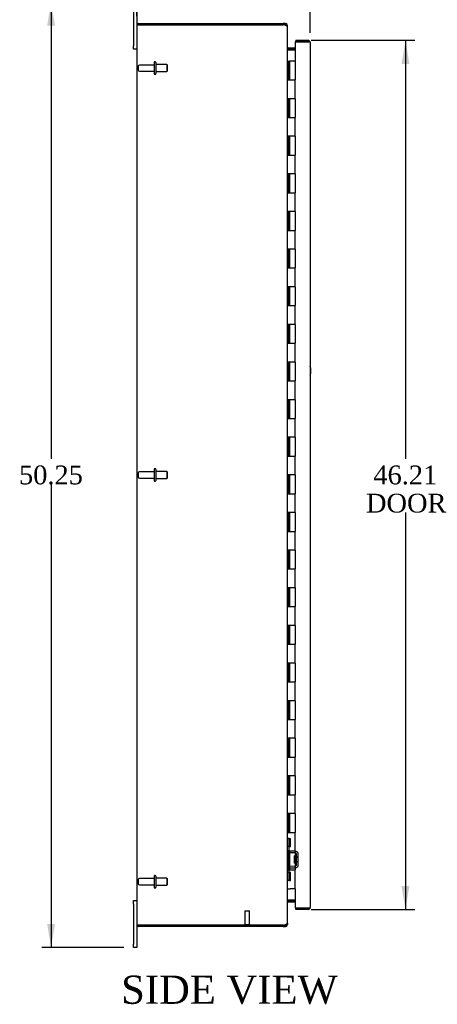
# Model space of a CAD drawing. Header units: inches. Extents: x 29 to 237, y 4 to 158.
# Tile 2 of 9: x 30 to 52, y 40 to 92. Entities that reach past the tile are written whole.
import ezdxf
from ezdxf.enums import TextEntityAlignment as Align

# ---------------------------------------------------------------- set-up
doc = ezdxf.new("R2010")
doc.units = ezdxf.units.IN
doc.header["$MEASUREMENT"] = 0
for name, color, linetype in [('COM40153-1', 7, 'CONTINUOUS'), ('COM42780', 7, 'CONTINUOUS'), ('COM48497', 7, 'CONTINUOUS'), ('COM71780-23', 7, 'CONTINUOUS'), ('DEFAULT', 7, 'CONTINUOUS'), ('FET07710', 7, 'CONTINUOUS'), ('HNG10620-44B', 7, 'CONTINUOUS'), ('HNG10620-44C', 7, 'CONTINUOUS'), ('STD21878', 7, 'CONTINUOUS'), ('STD26094', 7, 'CONTINUOUS')]:
    doc.layers.add(name, color=color, linetype=linetype)
doc.styles.add('SEACAD_TIMES_NEW_ROMAN', font='times.ttf')

# ---------------------------------------------------------------- blocks, each defined once
blk = doc.blocks.new('GDIMGGROUP2')
at = {"layer": 'DEFAULT', "linetype": 'Continuous'}
for points in [[(37.532, 98.755), (36.282, 98.546), (37.532, 98.338)], [(44.242, 98.755), (44.242, 98.338), (45.492, 98.546)]]:
    blk.add_hatch(color=136, dxfattribs=at).paths.add_polyline_path(points)
at = {"layer": 'DEFAULT', "color": 136, "linetype": 'Continuous'}
for p, q in [((36.282, 92.364), (36.282, 99.046)), ((45.492, 91.466), (45.492, 99.046)), ((36.282, 98.546), (39.21, 98.546)), ((42.564, 98.546), (45.492, 98.546))]:
    blk.add_line(p, q, dxfattribs=at)
at = {"layer": 'DEFAULT', "color": 136, "linetype": 'Continuous', "style": 'SEACAD_TIMES_NEW_ROMAN'}
blk.add_text('9.21', height=1, dxfattribs=at).set_placement((39.56, 99.046), align=Align.TOP_LEFT)
blk = doc.blocks.new('GDIMGGROUP3')
at = {"layer": 'DEFAULT', "linetype": 'Continuous'}
for points in [[(31.511, 91.847), (31.927, 91.847), (31.719, 93.097)], [(31.511, 44.097), (31.719, 42.847), (31.927, 44.097)]]:
    blk.add_hatch(color=136, dxfattribs=at).paths.add_polyline_path(points)
at = {"layer": 'DEFAULT', "color": 136, "linetype": 'Continuous'}
for p, q in [((35.595, 93.097), (31.219, 93.097)), ((31.719, 93.097), (31.719, 68.822)), ((31.719, 67.472), (31.719, 42.847)), ((35.595, 42.847), (31.219, 42.847))]:
    blk.add_line(p, q, dxfattribs=at)
at = {"layer": 'DEFAULT', "color": 136, "linetype": 'Continuous', "style": 'SEACAD_TIMES_NEW_ROMAN'}
blk.add_text('50.25', height=1, dxfattribs=at).set_placement((30.013, 68.472), align=Align.TOP_LEFT)
blk = doc.blocks.new('GDIMGGROUP12')
at = {"layer": 'DEFAULT', "linetype": 'Continuous'}
for points in [[(50.767, 89.824), (50.558, 91.074), (50.35, 89.824)], [(50.767, 46.119), (50.35, 46.119), (50.558, 44.869)]]:
    blk.add_hatch(color=136, dxfattribs=at).paths.add_polyline_path(points)
at = {"layer": 'DEFAULT', "color": 136, "linetype": 'Continuous'}
for p, q in [((45.555, 91.074), (51.058, 91.074)), ((50.558, 91.074), (50.558, 68.822)), ((50.558, 65.972), (50.558, 44.869)), ((45.555, 44.869), (51.058, 44.869))]:
    blk.add_line(p, q, dxfattribs=at)
at = {"layer": 'DEFAULT', "color": 136, "linetype": 'Continuous', "style": 'SEACAD_TIMES_NEW_ROMAN'}
for s, p in [('46.21', (48.852, 68.472)), ('DOOR', (48.461, 66.972))]:
    blk.add_text(s, height=1, dxfattribs=at).set_placement(p, align=Align.TOP_LEFT)

msp = doc.modelspace()

# ---------------------------------------------------------------- linework, layer by layer
at = {"layer": 'COM40153-1', "color": 7}
msp.add_arc((44.782, 73.512), 0.75, 341.2031, 18.7969, dxfattribs=at)
at = {"layer": 'COM42780', "color": 7}
for p, q in [((44.282, 48.649), (44.324, 48.649)), ((44.324, 48.212), (44.282, 48.212)), ((44.374, 48.649), (44.324, 48.649)), ((44.374, 48.212), (44.324, 48.212)), ((44.374, 48.649), (44.441, 48.649)), ((44.374, 48.212), (44.374, 48.649)), ((44.374, 48.212), (44.441, 48.212)), ((44.377, 48.649), (44.377, 48.212)), ((44.377, 48.027), (44.377, 48.212)), ((44.441, 48.212), (44.441, 48.649)), ((44.712, 47.879), (44.423, 47.884)), ((44.714, 47.974), (44.424, 47.979)), ((44.664, 47.339), (44.664, 47.729)), ((44.759, 47.729), (44.664, 47.729)), ((44.854, 47.659), (44.664, 47.659)), ((44.854, 47.64), (44.664, 47.64)), ((44.768, 47.962), (44.714, 47.974)), ((44.759, 47.237), (44.759, 47.831)), ((44.854, 47.237), (44.854, 47.831)), ((44.423, 47.184), (44.712, 47.189)), ((44.664, 47.427), (44.854, 47.427)), ((44.854, 47.409), (44.664, 47.409)), ((44.664, 47.339), (44.759, 47.339)), ((44.714, 47.094), (44.768, 47.105)), ((44.282, 46.855), (44.324, 46.855)), ((44.324, 46.855), (44.374, 46.855)), ((44.374, 46.855), (44.441, 46.855)), ((44.374, 46.418), (44.374, 46.855)), ((44.376, 46.724), (44.377, 46.724)), ((44.376, 46.614), (44.376, 46.724)), ((44.376, 46.693), (44.377, 46.693)), ((44.376, 46.614), (44.377, 46.614)), ((44.376, 46.584), (44.376, 46.614)), ((44.376, 46.608), (44.377, 46.608)), ((44.376, 46.584), (44.377, 46.584)), ((44.376, 46.55), (44.376, 46.584)), ((44.377, 46.855), (44.377, 47.041)), ((44.377, 46.855), (44.377, 46.418)), ((44.424, 47.089), (44.714, 47.094)), ((44.441, 46.418), (44.441, 46.855)), ((44.324, 46.418), (44.282, 46.418)), ((44.374, 46.418), (44.324, 46.418)), ((44.374, 46.418), (44.441, 46.418)), ((44.376, 46.55), (44.377, 46.55))]:
    msp.add_line(p, q, dxfattribs=at)
for centre, radius, start, end in [((44.425, 48.027), 0.143, 180, 206.9082), ((44.425, 48.027), 0.143, 206.9082, 269), ((44.425, 48.027), 0.048, 180, 269), ((44.711, 47.831), 0.048, 0, 89), ((44.711, 47.831), 0.143, 0, 66.6665), ((44.425, 47.041), 0.143, 153.0918, 180), ((44.425, 47.041), 0.143, 91, 153.0918), ((44.711, 47.237), 0.048, 271, 0), ((44.711, 47.237), 0.143, 293.3335, 0), ((44.425, 47.041), 0.048, 91, 180)]:
    msp.add_arc(centre, radius, start, end, dxfattribs=at)
at = {"layer": 'COM48497', "color": 7}
for p, q in [((36.282, 91.864), (36.282, 44.08)), ((36.288, 91.9), (36.39, 91.9)), ((36.39, 91.9), (36.288, 91.9)), ((36.39, 91.972), (44.056, 91.972)), ((36.39, 91.9), (44.056, 91.9)), ((44.056, 91.9), (36.39, 91.9)), ((44.174, 91.972), (44.056, 91.972)), ((44.174, 91.9), (44.056, 91.9)), ((44.174, 91.9), (44.174, 91.972)), ((44.204, 91.883), (44.21, 91.864)), ((44.21, 91.864), (44.282, 91.864)), ((44.282, 91.794), (44.282, 91.864)), ((44.282, 44.149), (44.282, 91.794)), ((44.308, 90.67), (44.29, 90.608)), ((44.308, 90.572), (44.318, 90.572)), ((44.318, 90.669), (44.697, 90.669)), ((44.318, 90.597), (44.697, 90.597)), ((44.318, 90.572), (44.697, 90.572)), ((44.308, 45.273), (44.29, 45.336)), ((44.318, 45.372), (44.308, 45.372)), ((44.697, 45.372), (44.318, 45.372)), ((44.318, 45.347), (44.697, 45.347)), ((44.318, 45.275), (44.697, 45.275)), ((36.39, 44.044), (36.288, 44.044)), ((36.288, 44.044), (36.39, 44.044)), ((36.39, 44.044), (44.056, 44.044)), ((44.056, 44.044), (36.39, 44.044)), ((44.056, 43.972), (36.39, 43.972)), ((44.056, 44.044), (44.174, 44.044)), ((44.056, 43.972), (44.174, 43.972)), ((44.174, 44.044), (44.174, 43.972)), ((44.21, 44.08), (44.204, 44.06)), ((44.21, 44.08), (44.282, 44.08)), ((44.282, 44.149), (44.282, 44.08))]:
    msp.add_line(p, q, dxfattribs=at)
for centre, radius, start, end in [((36.39, 91.864), 0.108, 160.5288, 180), ((36.39, 91.864), 0.108, 90, 160.5288), ((44.056, 91.65), 0.25, 61.8454, 90), ((44.174, 91.864), 0.108, 32.6431, 90), ((44.174, 91.864), 0.036, 32.6431, 90), ((44.173, 91.863), 0.109, 0.0913, 32.5518), ((44.234, 91.79), 0.0479, 4.8578, 50.2027), ((44.318, 90.705), 0.036, 180.0001, 253.7795), ((44.424, 90.654), 0.142, 183.3442, 215.3106), ((44.318, 90.705), 0.108, 253.7796, 270), ((44.318, 90.705), 0.036, 253.7796, 270), ((44.424, 45.289), 0.142, 144.6894, 176.6558), ((44.318, 45.239), 0.036, 106.2205, 179.9999), ((44.318, 45.239), 0.108, 90, 106.2204), ((44.318, 45.239), 0.036, 90, 106.2204), ((36.39, 44.08), 0.108, 180, 199.4712), ((36.39, 44.08), 0.108, 199.4712, 270), ((44.056, 44.294), 0.25, 270, 298.1546), ((44.128, 44.288), 0.219, 281.9896, 308.4732), ((44.174, 44.08), 0.036, 270, 327.3569), ((44.174, 44.08), 0.108, 270, 327.3569), ((44.234, 44.153), 0.0479, 309.7973, 355.1422), ((44.173, 44.08), 0.109, 327.4482, 359.9087)]:
    msp.add_arc(centre, radius, start, end, dxfattribs=at)
for centre, start_param, end_param in [((36.39, 91.864), 2.801756, 3.141593), ((36.39, 44.08), 3.141593, 3.48143)]:
    msp.add_ellipse(centre, major_axis=(0.108, 0), ratio=0.997813, start_param=start_param, end_param=end_param, dxfattribs=at)
msp.add_open_spline([(44.265, 91.827), (44.264, 91.828), (44.262, 91.83), (44.258, 91.833), (44.254, 91.836), (44.249, 91.839), (44.245, 91.842), (44.24, 91.845), (44.234, 91.848), (44.226, 91.852), (44.216, 91.856), (44.204, 91.86), (44.193, 91.864), (44.184, 91.867), (44.177, 91.869), (44.174, 91.87)], degree=3, knots=[0, 0, 0, 0, 0.058508, 0.117588, 0.177234, 0.23744, 0.298196, 0.359495, 0.421327, 0.483683, 0.609872, 0.738031, 0.824554, 0.911887, 1, 1, 1, 1], dxfattribs=at)
at = {"layer": 'COM71780-23', "color": 7}
for p, q in [((44.725, 91.074), (44.725, 91.002)), ((44.725, 91.074), (45.384, 91.074)), ((45.384, 91.002), (44.697, 91.002)), ((44.697, 91.002), (44.697, 89.972)), ((44.725, 91.002), (45.384, 91.002)), ((45.486, 91.002), (45.384, 91.002)), ((45.384, 91.002), (45.486, 91.002)), ((45.492, 90.966), (45.492, 44.977)), ((44.697, 45.972), (44.697, 44.941)), ((44.697, 44.941), (45.384, 44.941)), ((44.725, 44.869), (44.725, 44.941)), ((45.384, 44.941), (44.725, 44.941)), ((45.384, 44.869), (44.725, 44.869)), ((45.384, 44.941), (45.486, 44.941)), ((45.486, 44.941), (45.384, 44.941))]:
    msp.add_line(p, q, dxfattribs=at)
for centre, start, end in [((45.384, 90.966), 19.4712, 90), ((45.384, 90.966), 0, 19.4712), ((45.384, 44.977), 270, 340.5288), ((45.384, 44.977), 340.5288, 360)]:
    msp.add_arc(centre, 0.108, start, end, dxfattribs=at)
for centre, start_param, end_param in [((45.384, 90.966), 3.141593, 3.48143), ((45.384, 44.977), 2.801756, 3.141593)]:
    msp.add_ellipse(centre, major_axis=(-0.108, 0), ratio=0.997813, start_param=start_param, end_param=end_param, dxfattribs=at)
at = {"layer": 'FET07710', "color": 7}
for p, q in [((36.095, 92.909), (36.095, 90.784)), ((36.282, 92.909), (36.282, 91.864)), ((36.095, 90.597), (36.095, 90.784)), ((36.282, 90.597), (36.095, 90.597)), ((36.095, 45.159), (36.095, 45.347)), ((36.095, 45.347), (36.282, 45.347)), ((36.095, 45.159), (36.095, 43.034)), ((36.282, 44.08), (36.282, 43.034)), ((36.095, 42.847), (36.095, 43.034)), ((36.282, 43.034), (36.282, 42.847)), ((36.282, 42.847), (36.095, 42.847))]:
    msp.add_line(p, q, dxfattribs=at)
at = {"layer": 'HNG10620-44B', "color": 7}
for p, q in [((44.282, 89.972), (44.308, 89.972)), ((44.308, 89.972), (44.326, 89.972)), ((44.326, 89.972), (44.368, 89.972)), ((44.326, 89.972), (44.326, 88.972)), ((44.368, 89.972), (44.368, 88.972)), ((44.326, 88.972), (44.435, 88.972)), ((44.435, 88.972), (44.697, 88.972)), ((44.697, 87.972), (44.697, 88.972)), ((44.435, 87.972), (44.326, 87.972)), ((44.326, 87.972), (44.326, 86.972)), ((44.368, 87.972), (44.368, 86.972)), ((44.697, 87.972), (44.435, 87.972)), ((44.326, 86.972), (44.435, 86.972)), ((44.435, 86.972), (44.697, 86.972)), ((44.697, 85.972), (44.697, 86.972)), ((44.435, 85.972), (44.326, 85.972)), ((44.326, 85.972), (44.326, 84.972)), ((44.368, 85.972), (44.368, 84.972)), ((44.697, 85.972), (44.435, 85.972)), ((44.326, 84.972), (44.435, 84.972)), ((44.435, 84.972), (44.697, 84.972)), ((44.697, 83.972), (44.697, 84.972)), ((44.435, 83.972), (44.326, 83.972)), ((44.326, 83.972), (44.326, 82.972)), ((44.368, 83.972), (44.368, 82.972)), ((44.697, 83.972), (44.435, 83.972)), ((44.326, 82.972), (44.435, 82.972)), ((44.435, 82.972), (44.697, 82.972)), ((44.697, 81.972), (44.697, 82.972)), ((44.435, 81.972), (44.326, 81.972)), ((44.326, 81.972), (44.326, 80.972)), ((44.368, 81.972), (44.368, 80.972)), ((44.697, 81.972), (44.435, 81.972)), ((44.326, 80.972), (44.435, 80.972)), ((44.435, 80.972), (44.697, 80.972)), ((44.697, 79.972), (44.697, 80.972)), ((44.435, 79.972), (44.326, 79.972)), ((44.326, 79.972), (44.326, 78.972)), ((44.368, 79.972), (44.368, 78.972)), ((44.697, 79.972), (44.435, 79.972)), ((44.326, 78.972), (44.435, 78.972)), ((44.435, 78.972), (44.697, 78.972)), ((44.697, 77.972), (44.697, 78.972)), ((44.435, 77.972), (44.326, 77.972)), ((44.326, 77.972), (44.326, 76.972)), ((44.368, 77.972), (44.368, 76.972)), ((44.697, 77.972), (44.435, 77.972)), ((44.326, 76.972), (44.435, 76.972)), ((44.435, 76.972), (44.697, 76.972)), ((44.697, 75.972), (44.697, 76.972)), ((44.435, 75.972), (44.326, 75.972)), ((44.326, 75.972), (44.326, 74.972)), ((44.368, 75.972), (44.368, 74.972)), ((44.697, 75.972), (44.435, 75.972)), ((44.326, 74.972), (44.435, 74.972)), ((44.435, 74.972), (44.697, 74.972)), ((44.697, 73.972), (44.697, 74.972)), ((44.435, 73.972), (44.326, 73.972)), ((44.326, 73.972), (44.326, 72.972)), ((44.368, 73.972), (44.368, 72.972)), ((44.697, 73.972), (44.435, 73.972)), ((44.326, 72.972), (44.435, 72.972)), ((44.435, 72.972), (44.697, 72.972)), ((44.697, 71.972), (44.697, 72.972)), ((44.435, 71.972), (44.326, 71.972)), ((44.326, 71.972), (44.326, 70.972)), ((44.368, 71.972), (44.368, 70.972)), ((44.697, 71.972), (44.435, 71.972)), ((44.326, 70.972), (44.435, 70.972)), ((44.435, 70.972), (44.697, 70.972)), ((44.697, 69.972), (44.697, 70.972)), ((44.435, 69.972), (44.326, 69.972)), ((44.326, 69.972), (44.326, 68.972)), ((44.368, 69.972), (44.368, 68.972)), ((44.697, 69.972), (44.435, 69.972)), ((44.326, 68.972), (44.435, 68.972)), ((44.435, 68.972), (44.697, 68.972)), ((44.697, 67.972), (44.697, 68.972)), ((44.435, 67.972), (44.326, 67.972)), ((44.326, 67.972), (44.326, 66.972)), ((44.368, 67.972), (44.368, 66.972)), ((44.697, 67.972), (44.435, 67.972)), ((44.326, 66.972), (44.435, 66.972)), ((44.435, 66.972), (44.697, 66.972)), ((44.697, 65.972), (44.697, 66.972)), ((44.435, 65.972), (44.326, 65.972)), ((44.326, 65.972), (44.326, 64.972)), ((44.368, 65.972), (44.368, 64.972)), ((44.697, 65.972), (44.435, 65.972)), ((44.326, 64.972), (44.435, 64.972)), ((44.435, 64.972), (44.697, 64.972)), ((44.697, 63.972), (44.697, 64.972)), ((44.435, 63.972), (44.326, 63.972)), ((44.326, 63.972), (44.326, 62.972)), ((44.368, 63.972), (44.368, 62.972)), ((44.697, 63.972), (44.435, 63.972)), ((44.326, 62.972), (44.435, 62.972)), ((44.435, 62.972), (44.697, 62.972)), ((44.697, 61.972), (44.697, 62.972)), ((44.435, 61.972), (44.326, 61.972)), ((44.326, 61.972), (44.326, 60.972)), ((44.368, 61.972), (44.368, 60.972)), ((44.697, 61.972), (44.435, 61.972)), ((44.326, 60.972), (44.435, 60.972)), ((44.435, 60.972), (44.697, 60.972)), ((44.697, 59.972), (44.697, 60.972)), ((44.435, 59.972), (44.326, 59.972)), ((44.326, 59.972), (44.326, 58.972)), ((44.368, 59.972), (44.368, 58.972)), ((44.697, 59.972), (44.435, 59.972)), ((44.326, 58.972), (44.435, 58.972)), ((44.435, 58.972), (44.697, 58.972)), ((44.697, 57.972), (44.697, 58.972)), ((44.435, 57.972), (44.326, 57.972)), ((44.326, 57.972), (44.326, 56.972)), ((44.368, 57.972), (44.368, 56.972)), ((44.697, 57.972), (44.435, 57.972)), ((44.326, 56.972), (44.435, 56.972)), ((44.435, 56.972), (44.697, 56.972)), ((44.697, 55.972), (44.697, 56.972)), ((44.435, 55.972), (44.326, 55.972)), ((44.326, 55.972), (44.326, 54.972)), ((44.368, 55.972), (44.368, 54.972)), ((44.697, 55.972), (44.435, 55.972)), ((44.326, 54.972), (44.435, 54.972)), ((44.435, 54.972), (44.697, 54.972)), ((44.697, 53.972), (44.697, 54.972)), ((44.435, 53.972), (44.326, 53.972)), ((44.326, 53.972), (44.326, 52.972)), ((44.368, 53.972), (44.368, 52.972)), ((44.697, 53.972), (44.435, 53.972)), ((44.326, 52.972), (44.435, 52.972)), ((44.435, 52.972), (44.697, 52.972)), ((44.697, 51.972), (44.697, 52.972)), ((44.435, 51.972), (44.326, 51.972)), ((44.326, 51.972), (44.326, 50.972)), ((44.368, 51.972), (44.368, 50.972)), ((44.697, 51.972), (44.435, 51.972)), ((44.326, 50.972), (44.435, 50.972)), ((44.435, 50.972), (44.697, 50.972)), ((44.697, 49.972), (44.697, 50.972)), ((44.435, 49.972), (44.326, 49.972)), ((44.326, 49.972), (44.326, 48.972)), ((44.368, 49.972), (44.368, 48.972)), ((44.697, 49.972), (44.435, 49.972)), ((44.326, 48.972), (44.435, 48.972)), ((44.435, 48.972), (44.697, 48.972)), ((44.697, 47.972), (44.697, 48.972)), ((44.435, 47.972), (44.326, 47.972)), ((44.326, 47.972), (44.326, 46.972)), ((44.368, 47.972), (44.368, 46.972)), ((44.697, 47.972), (44.435, 47.972)), ((44.326, 46.972), (44.435, 46.972)), ((44.435, 46.972), (44.697, 46.972)), ((44.697, 45.972), (44.697, 46.972)), ((44.282, 45.972), (44.308, 45.972)), ((44.308, 45.972), (44.435, 45.972)), ((44.697, 45.972), (44.435, 45.972))]:
    msp.add_line(p, q, dxfattribs=at)
at = {"layer": 'HNG10620-44C', "color": 7}
for p, q in [((44.697, 89.972), (44.39, 89.972)), ((44.39, 89.972), (44.39, 88.972)), ((44.697, 89.972), (44.697, 88.972)), ((44.435, 88.972), (44.697, 88.972)), ((44.697, 87.972), (44.697, 88.972)), ((44.39, 87.972), (44.39, 86.972)), ((44.697, 87.972), (44.435, 87.972)), ((44.697, 87.972), (44.697, 86.972)), ((44.435, 86.972), (44.697, 86.972)), ((44.697, 85.972), (44.697, 86.972)), ((44.39, 85.972), (44.39, 84.972)), ((44.697, 85.972), (44.435, 85.972)), ((44.697, 85.972), (44.697, 84.972)), ((44.435, 84.972), (44.697, 84.972)), ((44.697, 83.972), (44.697, 84.972)), ((44.39, 83.972), (44.39, 82.972)), ((44.697, 83.972), (44.435, 83.972)), ((44.697, 83.972), (44.697, 82.972)), ((44.435, 82.972), (44.697, 82.972)), ((44.697, 81.972), (44.697, 82.972)), ((44.39, 81.972), (44.39, 80.972)), ((44.697, 81.972), (44.435, 81.972)), ((44.697, 81.972), (44.697, 80.972)), ((44.435, 80.972), (44.697, 80.972)), ((44.697, 79.972), (44.697, 80.972)), ((44.39, 79.972), (44.39, 78.972)), ((44.697, 79.972), (44.435, 79.972)), ((44.697, 79.972), (44.697, 78.972)), ((44.435, 78.972), (44.697, 78.972)), ((44.697, 77.972), (44.697, 78.972)), ((44.39, 77.972), (44.39, 76.972)), ((44.697, 77.972), (44.435, 77.972)), ((44.697, 77.972), (44.697, 76.972)), ((44.435, 76.972), (44.697, 76.972)), ((44.697, 75.972), (44.697, 76.972)), ((44.39, 75.972), (44.39, 74.972)), ((44.697, 75.972), (44.435, 75.972)), ((44.697, 75.972), (44.697, 74.972)), ((44.435, 74.972), (44.697, 74.972)), ((44.697, 73.972), (44.697, 74.972)), ((44.39, 73.972), (44.39, 72.972)), ((44.697, 73.972), (44.435, 73.972)), ((44.697, 73.972), (44.697, 72.972)), ((44.435, 72.972), (44.697, 72.972)), ((44.697, 71.972), (44.697, 72.972)), ((44.39, 71.972), (44.39, 70.972)), ((44.697, 71.972), (44.435, 71.972)), ((44.697, 71.972), (44.697, 70.972)), ((44.435, 70.972), (44.697, 70.972)), ((44.697, 69.972), (44.697, 70.972)), ((44.39, 69.972), (44.39, 68.972)), ((44.697, 69.972), (44.435, 69.972)), ((44.697, 69.972), (44.697, 68.972)), ((44.435, 68.972), (44.697, 68.972)), ((44.697, 67.972), (44.697, 68.972)), ((44.39, 67.972), (44.39, 66.972)), ((44.697, 67.972), (44.435, 67.972)), ((44.697, 67.972), (44.697, 66.972)), ((44.435, 66.972), (44.697, 66.972)), ((44.697, 65.972), (44.697, 66.972)), ((44.39, 65.972), (44.39, 64.972)), ((44.697, 65.972), (44.435, 65.972)), ((44.697, 65.972), (44.697, 64.972)), ((44.435, 64.972), (44.697, 64.972)), ((44.697, 63.972), (44.697, 64.972)), ((44.39, 63.972), (44.39, 62.972)), ((44.697, 63.972), (44.435, 63.972)), ((44.697, 63.972), (44.697, 62.972)), ((44.435, 62.972), (44.697, 62.972)), ((44.697, 61.972), (44.697, 62.972)), ((44.39, 61.972), (44.39, 60.972)), ((44.697, 61.972), (44.435, 61.972)), ((44.697, 61.972), (44.697, 60.972)), ((44.435, 60.972), (44.697, 60.972)), ((44.697, 59.972), (44.697, 60.972)), ((44.39, 59.972), (44.39, 58.972)), ((44.697, 59.972), (44.435, 59.972)), ((44.697, 59.972), (44.697, 58.972)), ((44.435, 58.972), (44.697, 58.972)), ((44.697, 57.972), (44.697, 58.972)), ((44.39, 57.972), (44.39, 56.972)), ((44.697, 57.972), (44.435, 57.972)), ((44.697, 57.972), (44.697, 56.972)), ((44.435, 56.972), (44.697, 56.972)), ((44.697, 55.972), (44.697, 56.972)), ((44.39, 55.972), (44.39, 54.972)), ((44.697, 55.972), (44.435, 55.972)), ((44.697, 55.972), (44.697, 54.972)), ((44.435, 54.972), (44.697, 54.972)), ((44.697, 53.972), (44.697, 54.972)), ((44.39, 53.972), (44.39, 52.972)), ((44.697, 53.972), (44.435, 53.972)), ((44.697, 53.972), (44.697, 52.972)), ((44.435, 52.972), (44.697, 52.972)), ((44.697, 51.972), (44.697, 52.972)), ((44.39, 51.972), (44.39, 50.972)), ((44.697, 51.972), (44.435, 51.972)), ((44.697, 51.972), (44.697, 50.972)), ((44.435, 50.972), (44.697, 50.972)), ((44.697, 49.972), (44.697, 50.972)), ((44.39, 49.972), (44.39, 48.972)), ((44.697, 49.972), (44.435, 49.972)), ((44.697, 49.972), (44.697, 48.972)), ((44.435, 48.972), (44.697, 48.972)), ((44.697, 47.972), (44.697, 48.972)), ((44.39, 47.972), (44.39, 46.972)), ((44.697, 47.972), (44.435, 47.972)), ((44.697, 47.972), (44.697, 46.972)), ((44.435, 46.972), (44.697, 46.972)), ((44.697, 45.972), (44.697, 46.972))]:
    msp.add_line(p, q, dxfattribs=at)
at = {"layer": 'STD21878', "color": 7}
for p, q in [((42.025, 44.794), (42.275, 44.794)), ((42.025, 44.794), (42.025, 44.075)), ((42.275, 44.075), (42.275, 44.794)), ((42.01, 44.075), (42.291, 44.075)), ((42.01, 44.075), (42.01, 44.044)), ((42.01, 44.044), (42.01, 44.044)), ((42.291, 44.044), (42.291, 44.075)), ((42.291, 44.044), (42.291, 44.044))]:
    msp.add_line(p, q, dxfattribs=at)
at = {"layer": 'STD26094', "color": 7}
for p, q in [((36.354, 89.702), (36.354, 89.492)), ((37.191, 89.762), (36.414, 89.762)), ((37.191, 89.892), (37.191, 89.302)), ((37.261, 89.922), (37.221, 89.922)), ((37.291, 89.892), (37.291, 89.302)), ((37.879, 89.784), (37.291, 89.784)), ((37.879, 89.784), (37.879, 89.409)), ((37.916, 89.747), (37.879, 89.784)), ((37.916, 89.447), (37.916, 89.747)), ((36.414, 89.432), (37.191, 89.432)), ((37.221, 89.272), (37.261, 89.272)), ((37.291, 89.409), (37.879, 89.409)), ((37.879, 89.409), (37.916, 89.447)), ((36.354, 68.077), (36.354, 67.867)), ((37.191, 68.137), (36.414, 68.137)), ((37.191, 68.267), (37.191, 67.677)), ((37.261, 68.297), (37.221, 68.297)), ((37.291, 68.267), (37.291, 67.677)), ((37.879, 68.159), (37.291, 68.159)), ((37.879, 68.159), (37.879, 67.784)), ((37.916, 68.122), (37.879, 68.159)), ((37.916, 67.822), (37.916, 68.122)), ((36.414, 67.807), (37.191, 67.807)), ((37.221, 67.647), (37.261, 67.647)), ((37.291, 67.784), (37.879, 67.784)), ((37.879, 67.784), (37.916, 67.822)), ((37.191, 46.642), (37.191, 46.052)), ((37.261, 46.672), (37.221, 46.672)), ((37.291, 46.642), (37.291, 46.052)), ((36.354, 46.452), (36.354, 46.242)), ((37.191, 46.512), (36.414, 46.512)), ((36.414, 46.182), (37.191, 46.182)), ((37.879, 46.534), (37.291, 46.534)), ((37.291, 46.159), (37.879, 46.159)), ((37.879, 46.534), (37.879, 46.159)), ((37.916, 46.497), (37.879, 46.534)), ((37.879, 46.159), (37.916, 46.197)), ((37.916, 46.197), (37.916, 46.497)), ((37.221, 46.022), (37.261, 46.022))]:
    msp.add_line(p, q, dxfattribs=at)
for centre, radius, start, end in [((36.414, 89.702), 0.06, 90, 180), ((37.221, 89.892), 0.03, 90, 180), ((37.261, 89.892), 0.03, 0, 90), ((36.414, 89.492), 0.06, 180, 270), ((37.221, 89.302), 0.03, 180, 270), ((37.261, 89.302), 0.03, 270, 0), ((36.414, 68.077), 0.06, 90, 180), ((37.221, 68.267), 0.03, 90, 180), ((37.261, 68.267), 0.03, 0, 90), ((36.414, 67.867), 0.06, 180, 270), ((37.221, 67.677), 0.03, 180, 270), ((37.261, 67.677), 0.03, 270, 0), ((37.221, 46.642), 0.03, 90, 180), ((37.261, 46.642), 0.03, 0, 90), ((36.414, 46.452), 0.06, 90, 180), ((36.414, 46.242), 0.06, 180, 270), ((37.221, 46.052), 0.03, 180, 270), ((37.261, 46.052), 0.03, 270, 0)]:
    msp.add_arc(centre, radius, start, end, dxfattribs=at)

# ---------------------------------------------------------------- block references
at = {"layer": 'DEFAULT', "color": 7}
for name in ['GDIMGGROUP2', 'GDIMGGROUP3', 'GDIMGGROUP12']:
    msp.add_blockref(name, (0, 0), dxfattribs=at)

# ---------------------------------------------------------------- texts
at = {"layer": 'DEFAULT', "color": 7, "style": 'SEACAD_TIMES_NEW_ROMAN'}
msp.add_text('SIDE VIEW', height=1.5, dxfattribs=at).set_placement((35.445, 41.359), align=Align.TOP_LEFT)

doc.saveas('drawing.dxf')
